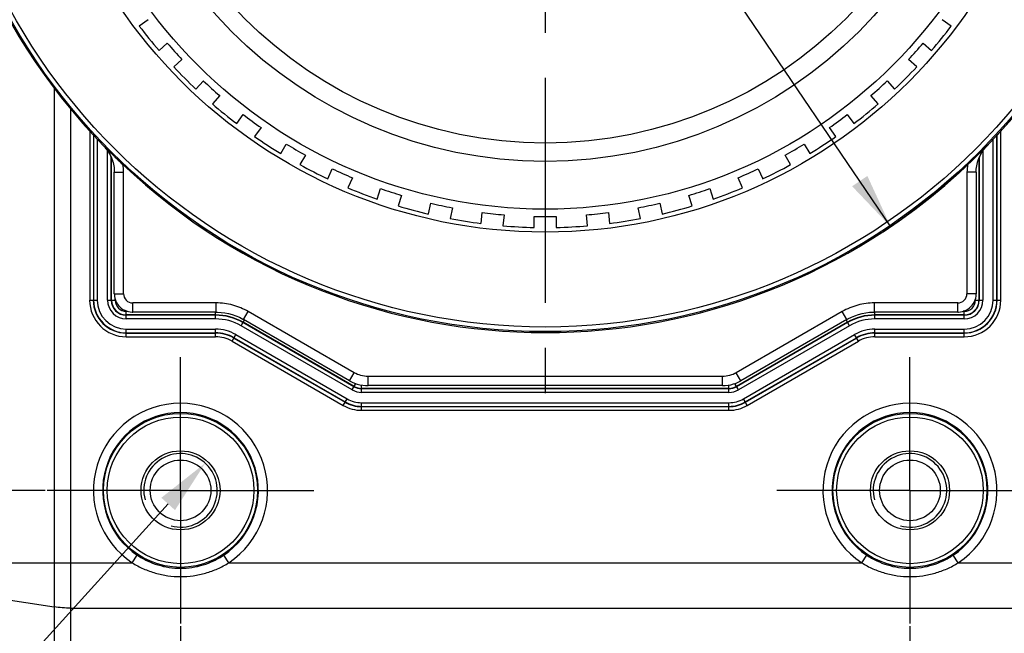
# Model space of a CAD drawing. Header units: millimetres. Extents: x 91 to 529, y 19 to 401.
# Tile 14 of 45: x 119 to 172, y 184 to 217. Entities that reach past the tile are written whole.
import ezdxf
from ezdxf.enums import TextEntityAlignment as Align

# ---------------------------------------------------------------- set-up
doc = ezdxf.new("R2010")
doc.units = ezdxf.units.MM
doc.header["$LTSCALE"] = 32.67
doc.header["$PDMODE"] = 3
doc.header["$PDSIZE"] = 8
doc.linetypes.add('CENTER', pattern=[0.6, 0.375, -0.075, 0.075, -0.075])
doc.layers.get('0').update_dxf_attribs({"linetype": 'CONTINUOUS'})
doc.layers.get('Defpoints').update_dxf_attribs({"linetype": 'CONTINUOUS'})
for name, color, linetype in [('00_COMPONENTS', 7, 'CONTINUOUS'), ('03_ALL_AXES', 7, 'CONTINUOUS'), ('51__DRAFT_DIMS', 7, 'CONTINUOUS')]:
    doc.layers.add(name, color=color, linetype=linetype)
doc.styles.get("Standard").update_dxf_attribs({"font": 'simfang.ttf'})
doc.dimstyles.new('DIMSTYLE_1', dxfattribs={"dimtxt": 3, "dimasz": 3, "dimexe": 2.5, "dimexo": 0.5, "dimtad": 1, "dimdec": 1, "dimdsep": 46, "dimtxsty": 'STANDARD', "dimblk": '_FILLED', "dimblk1": '_FILLED', "dimblk2": '_FILLED', "dimcen": 0.09, "dimclrt": 3, "dimazin": 2, "dimtp": 0.3, "dimtm": 0.3, "dimtfac": 1, "dimtdec": 1, "dimtmove": 0, "dimatfit": 2, "dimldrblk": '_FILLED', "dimfxl": 1, "dimtolj": 1, "dimarcsym": 0})
doc.dimstyles.new('DIMSTYLE_2', dxfattribs={"dimtxt": 3, "dimasz": 3, "dimexe": 2.5, "dimexo": 0.5, "dimgap": 0.75, "dimtad": 1, "dimdsep": 46, "dimtxsty": 'STANDARD', "dimblk": '_FILLED', "dimblk1": '_FILLED', "dimblk2": '_FILLED', "dimcen": 0.09, "dimclrt": 3, "dimazin": 2, "dimtp": 0.3, "dimtm": 0.3, "dimtfac": 1, "dimtofl": 0, "dimtmove": 0, "dimatfit": 3, "dimldrblk": '_FILLED', "dimfxl": 1, "dimtolj": 1, "dimarcsym": 0})
doc.dimstyles.new('DIMSTYLE_3', dxfattribs={"dimtxt": 3, "dimasz": 3, "dimexe": 2.5, "dimexo": 0.5, "dimgap": 0.75, "dimtad": 1, "dimdec": 1, "dimdsep": 46, "dimtxsty": 'STANDARD', "dimblk": '_FILLED', "dimblk1": '_FILLED', "dimblk2": '_FILLED', "dimcen": 0.09, "dimclrt": 3, "dimazin": 2, "dimtp": 0.3, "dimtm": 0.3, "dimtfac": 1, "dimtdec": 1, "dimtofl": 0, "dimtmove": 0, "dimatfit": 3, "dimldrblk": '_FILLED', "dimfxl": 1, "dimtolj": 1, "dimarcsym": 0})
doc.dimstyles.new('DIMSTYLE_4', dxfattribs={"dimtxt": 3, "dimasz": 3, "dimexe": 2.5, "dimexo": 0.5, "dimtad": 1, "dimdsep": 46, "dimtxsty": 'STANDARD', "dimblk": '_FILLED', "dimblk1": '_FILLED', "dimblk2": '_FILLED', "dimcen": 0.09, "dimclrt": 3, "dimazin": 2, "dimtp": 0.1, "dimtm": 0.1, "dimtfac": 1, "dimtofl": 0, "dimtmove": 0, "dimatfit": 1, "dimldrblk": '_FILLED', "dimfxl": 1, "dimtolj": 1, "dimarcsym": 0})

# ---------------------------------------------------------------- blocks, each defined once
blk = doc.blocks.new('_FILLED')
at = {"color": 0, "linetype": 'ByBlock'}
blk.add_solid([(0, 0), (-1, 0.167), (-1, -0.167)], dxfattribs=at)
blk = doc.blocks.new('*D1')
at = {"layer": '51__DRAFT_DIMS', "color": 4, "transparency": 16777216}
for p, q in [((118.636, 275.816), (103.729, 275.816)), ((103.729, 275.816), (115.136, 275.816)), ((147.345, 233.508), (118.636, 275.816)), ((128.545, 261.214), (147.345, 233.508)), ((166.146, 205.803), (147.345, 233.508))]:
    blk.add_line(p, q, dxfattribs=at)
at = {"layer": '51__DRAFT_DIMS', "color": 4, "transparency": 16777216, "xscale": 3, "yscale": 3, "zscale": 3}
for p, rotation in [((128.545, 261.214), 124.1606648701), ((166.146, 205.803), 304.1606648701)]:
    blk.add_blockref('_FILLED', p, dxfattribs=dict(at, rotation=rotation))
at = {"layer": '51__DRAFT_DIMS', "color": 3, "transparency": 16777216}
blk.add_text('67', height=3, dxfattribs=at).set_placement((113.636, 276.566), align=Align.RIGHT)
blk = doc.blocks.new('*D4')
at = {"layer": '51__DRAFT_DIMS', "color": 4, "transparency": 16777216}
for p, q in [((127.495, 184.069), (127.495, 153.74)), ((167.195, 184.069), (167.195, 153.74)), ((127.495, 156.24), (147.345, 156.24)), ((167.195, 156.24), (147.345, 156.24))]:
    blk.add_line(p, q, dxfattribs=at)
at = {"layer": '51__DRAFT_DIMS', "color": 4, "transparency": 16777216, "xscale": 3, "yscale": 3, "zscale": 3, "rotation": 180}
blk.add_blockref('_FILLED', (127.495, 156.24), dxfattribs=at)
at = {"layer": '51__DRAFT_DIMS', "color": 4, "transparency": 16777216, "xscale": 3, "yscale": 3, "zscale": 3}
blk.add_blockref('_FILLED', (167.195, 156.24), dxfattribs=at)
at = {"layer": '51__DRAFT_DIMS', "color": 3, "transparency": 16777216}
blk.add_text('39.7', height=3, dxfattribs=at).set_placement((147.345, 156.99), align=Align.CENTER)
blk = doc.blocks.new('*D5')
at = {"layer": '51__DRAFT_DIMS', "color": 4, "transparency": 16777216}
for p, q in [((121.018, 267.008), (100.656, 267.008)), ((103.156, 267.008), (103.156, 229.233)), ((103.156, 191.458), (103.156, 229.233)), ((120.13, 191.458), (100.656, 191.458))]:
    blk.add_line(p, q, dxfattribs=at)
at = {"layer": '51__DRAFT_DIMS', "color": 4, "transparency": 16777216, "xscale": 3, "yscale": 3, "zscale": 3}
for p, rotation in [((103.156, 267.008), 90), ((103.156, 191.458), 270)]:
    blk.add_blockref('_FILLED', p, dxfattribs=dict(at, rotation=rotation))
at = {"layer": '51__DRAFT_DIMS', "color": 3, "transparency": 16777216}
blk.add_text('75.6', height=3, rotation=90, dxfattribs=at).set_placement((102.406, 229.233), align=Align.CENTER)
blk = doc.blocks.new('*D6')
at = {"layer": '51__DRAFT_DIMS', "color": 0, "lineweight": -2}
for p in [(126.824, 190.718), (91.045, 175.271)]:
    blk.add_line(p, (112.815, 175.271), dxfattribs=at)
at = {"layer": 'Defpoints', "color": 0}
for p in [(128.839, 192.94), (126.152, 189.977)]:
    blk.add_point(p, dxfattribs=at)
at = {"layer": '51__DRAFT_DIMS', "color": 0, "linetype": 'ByBlock', "lineweight": -2, "xscale": 3, "yscale": 3, "zscale": 3, "rotation": 47.79327112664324}
blk.add_blockref('_FILLED', (128.839, 192.94), dxfattribs=at)
at = {"layer": '51__DRAFT_DIMS', "color": 3, "insert": (105.237, 179.896), "char_height": 3, "attachment_point": 3, "line_spacing_factor": 0.9}
blk.add_mtext('\\A1;{2-M4{\\fgdt;x}4}', dxfattribs=at)
blk = doc.blocks.new('*D16')
at = {"layer": '51__DRAFT_DIMS', "color": 4, "transparency": 16777216}
for p, q in [((173.673, 267.008), (215.154, 267.008)), ((212.654, 267.008), (212.654, 216.108)), ((212.654, 165.208), (212.654, 216.108)), ((169.095, 165.208), (215.154, 165.208))]:
    blk.add_line(p, q, dxfattribs=at)
at = {"layer": '51__DRAFT_DIMS', "color": 4, "transparency": 16777216, "xscale": 3, "yscale": 3, "zscale": 3}
for p, rotation in [((212.654, 267.008), 90), ((212.654, 165.208), 270)]:
    blk.add_blockref('_FILLED', p, dxfattribs=dict(at, rotation=rotation))
at = {"layer": '51__DRAFT_DIMS', "color": 3, "transparency": 16777216}
blk.add_text('101.8', height=3, rotation=90, dxfattribs=at).set_placement((211.904, 216.108), align=Align.CENTER)

msp = doc.modelspace()

# ---------------------------------------------------------------- linework, layer by layer
at = {"layer": '00_COMPONENTS', "color": 7}
for p, q in [((125.739, 217.068), (125.253, 216.716)), ((169.438, 216.716), (168.952, 217.068)), ((126.327, 215.39), (126.773, 215.792)), ((167.918, 215.792), (168.364, 215.39)), ((127.575, 214.9), (127.129, 214.498)), ((167.561, 214.498), (167.115, 214.9)), ((128.336, 213.292), (128.737, 213.738)), ((165.954, 213.738), (166.355, 213.292)), ((129.629, 212.935), (129.227, 212.489)), ((165.464, 212.489), (165.062, 212.935)), ((130.553, 211.416), (130.906, 211.902)), ((163.785, 211.902), (164.138, 211.416)), ((131.876, 211.196), (131.524, 210.711)), ((163.167, 210.711), (162.815, 211.196)), ((132.954, 209.782), (133.254, 210.301)), ((161.437, 210.301), (161.737, 209.782)), ((134.293, 209.701), (133.993, 209.182)), ((160.698, 209.182), (160.398, 209.701)), ((123.78, 209.447), (123.786, 209.428)), ((123.786, 209.429), (123.786, 209.428)), ((170.905, 209.428), (170.905, 209.429)), ((123.893, 202.156), (123.893, 208.78)), ((135.513, 208.407), (135.757, 208.956)), ((136.853, 208.468), (136.609, 207.919)), ((158.082, 207.919), (157.838, 208.468)), ((158.934, 208.956), (159.178, 208.407)), ((170.798, 208.78), (170.798, 202.156)), ((138.202, 207.308), (138.387, 207.879)), ((139.528, 207.508), (139.343, 206.937)), ((155.348, 206.937), (155.163, 207.508)), ((156.304, 207.879), (156.489, 207.308)), ((140.99, 206.496), (141.115, 207.083)), ((153.576, 207.083), (153.701, 206.496)), ((142.289, 206.833), (142.164, 206.246)), ((143.849, 205.98), (143.911, 206.576)), ((145.105, 206.451), (145.042, 205.854)), ((146.745, 205.765), (146.745, 206.365)), ((147.945, 206.365), (147.945, 205.765)), ((149.649, 205.854), (149.586, 206.451)), ((150.779, 206.576), (150.842, 205.98)), ((152.527, 206.246), (152.402, 206.833)), ((129.432, 201.156), (124.893, 201.156)), ((169.798, 201.156), (165.259, 201.156)), ((136.699, 197.424), (130.931, 200.754)), ((163.76, 200.754), (157.992, 197.424)), ((156.992, 197.156), (137.699, 197.156))]:
    msp.add_line(p, q, dxfattribs=at)
at = {"layer": '00_COMPONENTS', "color": 4}
for p, q in [((120.623, 213.347), (120.623, 179.213)), ((121.518, 178.408), (121.518, 212.211)), ((122.551, 211.018), (122.551, 201.808)), ((122.751, 210.802), (122.751, 201.808)), ((122.767, 210.785), (122.767, 201.808)), ((171.924, 201.808), (171.924, 210.785)), ((171.94, 201.808), (171.94, 210.802)), ((172.14, 201.808), (172.14, 211.018)), ((122.966, 210.569), (122.966, 201.808)), ((123.324, 210.184), (123.324, 210.184)), ((171.367, 210.184), (171.367, 210.184)), ((171.724, 201.808), (171.724, 210.569)), ((123.524, 201.808), (123.524, 209.94)), ((123.724, 201.808), (123.724, 209.586)), ((123.74, 201.808), (123.74, 209.546)), ((170.951, 209.545), (170.951, 201.808)), ((170.967, 209.586), (170.967, 201.808)), ((171.166, 209.94), (171.166, 201.808)), ((123.893, 208.78), (124.393, 208.78)), ((124.393, 202.156), (124.393, 208.78)), ((170.798, 208.78), (170.298, 208.78)), ((170.298, 208.78), (170.298, 202.156)), ((123.893, 202.156), (124.393, 202.156)), ((170.798, 202.156), (170.298, 202.156)), ((122.551, 201.808), (122.966, 201.808)), ((123.524, 201.808), (123.94, 201.808)), ((123.94, 201.808), (123.94, 201.858)), ((124.893, 201.156), (124.893, 201.656)), ((129.432, 201.656), (124.893, 201.656)), ((129.432, 201.156), (129.432, 201.656)), ((169.798, 201.656), (165.259, 201.656)), ((165.259, 201.156), (165.259, 201.656)), ((169.798, 201.156), (169.798, 201.656)), ((170.751, 201.857), (170.751, 201.808)), ((170.751, 201.808), (171.166, 201.808)), ((171.724, 201.808), (172.14, 201.808)), ((124.545, 200.787), (124.545, 201.203)), ((124.594, 201.203), (124.545, 201.203)), ((129.4, 201.003), (124.545, 201.003)), ((129.4, 200.987), (124.545, 200.987)), ((129.4, 200.787), (129.4, 201.156)), ((130.931, 200.754), (131.181, 201.187)), ((136.949, 197.857), (131.181, 201.187)), ((163.51, 201.187), (157.742, 197.857)), ((163.76, 200.754), (163.51, 201.187)), ((165.29, 200.787), (165.29, 201.156)), ((170.145, 201.003), (165.29, 201.003)), ((170.145, 200.987), (165.29, 200.987)), ((170.145, 201.203), (170.096, 201.203)), ((170.145, 200.787), (170.145, 201.203)), ((129.4, 200.787), (124.545, 200.787)), ((130.79, 200.415), (130.972, 200.731)), ((136.836, 196.924), (130.79, 200.415)), ((136.936, 197.097), (130.89, 200.588)), ((136.944, 197.111), (130.898, 200.602)), ((163.793, 200.602), (157.747, 197.111)), ((163.801, 200.588), (157.755, 197.097)), ((163.901, 200.415), (157.855, 196.924)), ((163.901, 200.415), (163.719, 200.731)), ((170.145, 200.787), (165.29, 200.787)), ((124.545, 199.814), (124.545, 200.229)), ((124.545, 200.229), (129.4, 200.229)), ((124.545, 200.029), (129.4, 200.029)), ((124.545, 200.013), (129.4, 200.013)), ((129.4, 199.814), (129.4, 200.229)), ((130.303, 199.572), (130.511, 199.932)), ((130.511, 199.932), (136.557, 196.441)), ((158.134, 196.441), (164.18, 199.932)), ((164.388, 199.572), (164.18, 199.932)), ((165.29, 200.229), (170.145, 200.229)), ((165.29, 199.814), (165.29, 200.229)), ((165.29, 200.029), (170.145, 200.029)), ((165.29, 200.013), (170.145, 200.013)), ((170.145, 199.814), (170.145, 200.229)), ((124.545, 199.814), (129.4, 199.814)), ((130.303, 199.572), (136.349, 196.081)), ((130.403, 199.745), (136.449, 196.254)), ((130.411, 199.759), (136.457, 196.268)), ((158.234, 196.268), (164.28, 199.759)), ((158.241, 196.254), (164.288, 199.745)), ((158.341, 196.081), (164.388, 199.572)), ((165.29, 199.814), (170.145, 199.814)), ((136.699, 197.424), (136.949, 197.857)), ((157.992, 197.424), (157.742, 197.857)), ((136.836, 196.924), (137.036, 197.271)), ((137.699, 197.156), (137.699, 197.656)), ((156.992, 197.656), (137.699, 197.656)), ((156.992, 197.156), (156.992, 197.656)), ((157.855, 196.924), (157.654, 197.271)), ((137.347, 196.787), (137.347, 197.189)), ((157.344, 197.003), (137.347, 197.003)), ((157.344, 196.987), (137.347, 196.987)), ((157.344, 196.787), (137.347, 196.787)), ((157.344, 196.787), (157.344, 197.189)), ((136.349, 196.081), (136.557, 196.441)), ((137.347, 195.814), (137.347, 196.229)), ((137.347, 196.229), (157.344, 196.229)), ((157.344, 195.814), (157.344, 196.229)), ((158.341, 196.081), (158.134, 196.441)), ((137.347, 196.029), (157.344, 196.029)), ((137.347, 196.013), (157.344, 196.013)), ((137.347, 195.814), (157.344, 195.814)), ((124.867, 187.518), (125.144, 187.933)), ((130.124, 187.518), (129.847, 187.933)), ((164.567, 187.518), (164.844, 187.933)), ((169.824, 187.518), (169.547, 187.933)), ((113.045, 187.518), (124.867, 187.518)), ((130.124, 187.518), (164.567, 187.518)), ((169.824, 187.518), (181.645, 187.518)), ((113.045, 186.284), (120.623, 185.116)), ((121.518, 185.051), (173.173, 185.051))]:
    msp.add_line(p, q, dxfattribs=at)
at = {"layer": '00_COMPONENTS', "color": 7}
for points in [[(123.324, 210.184), (123.339, 210.168), (123.451, 210.04), (123.551, 209.903), (123.64, 209.758), (123.716, 209.606), (123.78, 209.447)], [(170.905, 209.428), (170.972, 209.601), (171.048, 209.752), (171.135, 209.897), (171.234, 210.033), (171.344, 210.16), (171.367, 210.184)], [(123.786, 209.429), (123.797, 209.394), (123.825, 209.301), (123.847, 209.207), (123.866, 209.112), (123.879, 209.017), (123.888, 208.921), (123.893, 208.825), (123.893, 208.78)], [(170.798, 208.78), (170.798, 208.834), (170.803, 208.929), (170.812, 209.023), (170.826, 209.117), (170.844, 209.211), (170.867, 209.304), (170.894, 209.396), (170.905, 209.429)], [(123.893, 202.156), (123.894, 202.116), (123.904, 202.011), (123.925, 201.907), (123.957, 201.804), (124, 201.706), (124.054, 201.612), (124.119, 201.524), (124.192, 201.443), (124.274, 201.371), (124.363, 201.308), (124.457, 201.256), (124.557, 201.214), (124.66, 201.184), (124.764, 201.165), (124.869, 201.156), (124.893, 201.156)], [(169.798, 201.156), (169.838, 201.157), (169.943, 201.167), (170.047, 201.188), (170.149, 201.22), (170.248, 201.263), (170.342, 201.317), (170.43, 201.381), (170.511, 201.455), (170.583, 201.536), (170.645, 201.625), (170.698, 201.72), (170.739, 201.82), (170.77, 201.922), (170.789, 202.027), (170.797, 202.132), (170.798, 202.156)], [(129.432, 201.156), (129.499, 201.155), (129.706, 201.144), (129.911, 201.118), (130.113, 201.078), (130.313, 201.024), (130.508, 200.956), (130.698, 200.876), (130.882, 200.782), (130.931, 200.754)], [(163.76, 200.754), (163.819, 200.788), (164.004, 200.881), (164.194, 200.961), (164.39, 201.027), (164.589, 201.08), (164.792, 201.12), (164.997, 201.145), (165.204, 201.156), (165.259, 201.156)], [(136.699, 197.424), (136.831, 197.354), (136.971, 197.293), (137.115, 197.243), (137.262, 197.204), (137.412, 197.177), (137.564, 197.161), (137.699, 197.156)], [(156.992, 197.156), (157.141, 197.162), (157.292, 197.179), (157.442, 197.207), (157.589, 197.247), (157.733, 197.299), (157.872, 197.36), (157.992, 197.424)]]:
    msp.add_lwpolyline(points, dxfattribs=at)
at = {"layer": '00_COMPONENTS', "color": 4}
for centre, radius in [((147.345, 233.508), 33.41), ((147.345, 233.508), 33.162), ((127.495, 191.458), 4.19), ((167.195, 191.458), 4.19), ((127.495, 191.458), 3.99), ((167.195, 191.458), 3.99)]:
    msp.add_circle(centre, radius, dxfattribs=at)
at = {"layer": '00_COMPONENTS', "color": 7}
for centre, radius in [((147.345, 233.508), 28), ((147.345, 233.508), 26.75), ((147.345, 233.508), 24.15), ((147.345, 233.508), 23.15), ((127.495, 191.458), 2.15), ((167.195, 191.458), 2.15), ((127.495, 191.458), 1.65), ((167.195, 191.458), 1.65)]:
    msp.add_circle(centre, radius, dxfattribs=at)
for centre, radius, start, end in [((147.345, 233.508), 33.482, 315.8437, 224.1563), ((147.345, 233.508), 27.75, 217.2389, 220.7611), ((147.345, 233.508), 27.75, 319.2389, 322.7611), ((147.345, 233.508), 27.15, 220.7337, 223.2663), ((147.345, 233.508), 27.15, 316.7337, 319.2663), ((147.345, 233.508), 27.75, 223.2389, 226.7611), ((147.345, 233.508), 27.75, 313.2389, 316.7611), ((147.345, 233.508), 27.15, 226.7337, 229.2663), ((147.345, 233.508), 27.15, 310.7337, 313.2663), ((147.345, 233.508), 27.75, 229.2389, 232.7611), ((147.345, 233.508), 27.75, 307.2389, 310.7611), ((147.345, 233.508), 27.15, 232.7337, 235.2663), ((147.345, 233.508), 27.15, 304.7337, 307.2663), ((147.345, 233.508), 27.75, 235.2389, 238.7611), ((147.345, 233.508), 27.75, 301.2389, 304.7611), ((147.345, 233.508), 27.15, 238.7337, 241.2663), ((147.345, 233.508), 27.15, 298.7337, 301.2663), ((121.876, 208.779), 2.018, 19.3612, 20.5036), ((121.876, 208.78), 2.017, 18.7715, 19.3611), ((147.345, 233.508), 33.465, 226.6196, 313.3804), ((147.345, 233.508), 27.75, 241.2389, 244.7611), ((147.345, 233.508), 27.75, 295.2389, 298.7611), ((172.815, 208.78), 2.017, 159.4954, 161.2278), ((147.345, 233.508), 27.15, 244.7337, 247.2663), ((147.345, 233.508), 27.15, 292.7337, 295.2663), ((147.345, 233.508), 27.75, 247.2389, 250.7611), ((147.345, 233.508), 27.75, 289.2389, 292.7611), ((147.345, 233.508), 27.15, 250.7337, 253.2663), ((147.345, 233.508), 27.15, 286.7337, 289.2663), ((147.345, 233.508), 27.75, 253.2389, 256.7611), ((147.345, 233.508), 27.15, 256.7337, 259.2663), ((147.345, 233.508), 27.15, 280.7337, 283.2663), ((147.345, 233.508), 27.75, 283.2389, 286.7611), ((147.345, 233.508), 27.15, 262.7337, 265.2663), ((147.345, 233.508), 27.15, 268.7337, 271.2663), ((147.345, 233.508), 27.15, 274.7337, 277.2663), ((147.345, 233.508), 27.75, 259.2389, 262.7611), ((147.345, 233.508), 27.75, 265.2389, 268.7611), ((147.345, 233.508), 27.75, 271.2389, 274.7611), ((147.345, 233.508), 27.75, 277.2389, 280.7611)]:
    msp.add_arc(centre, radius, start, end, dxfattribs=at)
at = {"layer": '00_COMPONENTS', "color": 4}
for centre, radius, start, end in [((147.345, 233.508), 33.482, 315.8438, 224.1563), ((121.888, 208.792), 2.001, 41.9312, 44.1151), ((121.875, 208.78), 2.018, 38.8484, 41.9303), ((172.817, 208.779), 2.019, 138.4485, 141.2888), ((172.804, 208.791), 2.002, 135.8826, 138.4486), ((121.867, 208.774), 2.027, 36.9371, 38.8497), ((121.865, 208.772), 2.03, 34.047, 36.9372), ((121.869, 208.775), 2.026, 31.8292, 34.0472), ((121.878, 208.78), 2.015, 29.2211, 31.8298), ((121.881, 208.782), 2.012, 26.6857, 29.2187), ((121.877, 208.78), 2.016, 24.5281, 26.6857), ((121.875, 208.779), 2.018, 23.3473, 24.5282), ((121.875, 208.779), 2.019, 20.5038, 23.3471), ((172.816, 208.779), 2.019, 156.7647, 159.4952), ((172.816, 208.779), 2.018, 155.4621, 156.7646), ((172.814, 208.78), 2.017, 153.4499, 155.4622), ((172.811, 208.782), 2.013, 150.8701, 153.45), ((172.812, 208.781), 2.015, 148.3973, 150.8679), ((172.822, 208.775), 2.025, 146.0636, 148.3977), ((172.825, 208.773), 2.03, 143.3704, 146.0638), ((172.824, 208.774), 2.028, 141.2879, 143.3707), ((121.871, 208.779), 2.522, 0.0131, 9.2675), ((172.821, 208.779), 2.523, 170.7343, 179.985), ((124.893, 202.156), 0.5, 179.9931, 270.0069), ((169.798, 202.156), 0.5, 269.9931, 0.0069), ((124.545, 201.808), 1.995, 180, 270), ((124.545, 201.808), 1.795, 180, 270), ((124.545, 201.808), 1.779, 180, 270), ((124.545, 201.808), 1.579, 180, 270), ((124.545, 201.808), 1.021, 180, 270), ((124.545, 201.808), 0.821, 180, 270), ((124.545, 201.808), 0.805, 180, 270), ((124.545, 201.808), 0.605, 180, 270), ((170.145, 201.808), 1.995, 270, 360), ((170.145, 201.808), 1.795, 270, 360), ((170.145, 201.808), 1.779, 270, 360), ((170.145, 201.808), 1.579, 270, 360), ((170.145, 201.808), 1.021, 270, 360), ((170.145, 201.808), 0.821, 270, 360), ((170.145, 201.808), 0.805, 270, 360), ((170.145, 201.808), 0.605, 270, 360), ((129.4, 198.008), 2.995, 60, 90), ((129.4, 198.008), 2.979, 60, 90), ((165.29, 198.008), 2.995, 90, 120), ((165.29, 198.008), 2.979, 90, 120), ((129.4, 198.008), 2.779, 60, 90), ((165.29, 198.008), 2.779, 90, 120), ((129.4, 198.008), 2.221, 60, 90), ((129.4, 198.008), 2.021, 60, 90), ((129.4, 198.008), 2.005, 60, 90), ((165.29, 198.008), 2.221, 90, 120), ((165.29, 198.008), 2.021, 90, 120), ((165.29, 198.008), 2.005, 90, 120), ((129.4, 198.008), 1.805, 60, 90), ((165.29, 198.008), 1.805, 90, 120), ((137.347, 197.808), 1.021, 240, 270), ((137.347, 197.808), 0.821, 240, 270), ((137.347, 197.808), 0.805, 240, 270), ((157.344, 197.808), 0.805, 270, 300), ((157.344, 197.808), 0.821, 270, 300), ((157.344, 197.808), 1.021, 270, 300), ((127.495, 191.458), 4.737, 303.7077, 236.2923), ((137.347, 197.808), 1.795, 240, 270), ((137.347, 197.808), 1.779, 240, 270), ((137.347, 197.808), 1.579, 240, 270), ((157.344, 197.808), 1.579, 270, 300), ((157.344, 197.808), 1.779, 270, 300), ((157.344, 197.808), 1.795, 270, 300), ((167.195, 191.458), 4.737, 303.7077, 236.2923), ((127.495, 191.458), 4.237, 303.7077, 236.2923), ((137.347, 197.808), 1.995, 240, 270), ((157.344, 197.808), 1.995, 270, 300), ((167.195, 191.458), 4.237, 303.7077, 236.2923), ((127.495, 191.458), 2, 255, 195), ((167.195, 191.458), 2, 255, 195)]:
    msp.add_arc(centre, radius, start, end, dxfattribs=at)
at = {"layer": '00_COMPONENTS', "color": 7}
for points, knots in [([(123.324, 210.184), (123.371, 210.138), (123.561, 209.95), (123.754, 209.763), (123.9, 209.623)], [0, 0, 0, 0, 0.24481, 1, 1, 1, 1]), ([(170.824, 209.655), (170.871, 209.7), (171.053, 209.875), (171.234, 210.052), (171.367, 210.184)], [0, 0, 0, 0, 0.256142, 1, 1, 1, 1]), ([(123.9, 209.623), (123.937, 209.587), (124.09, 209.441), (124.244, 209.296), (124.36, 209.186)], [0, 0, 0, 0, 0.243963, 1, 1, 1, 1]), ([(170.331, 209.186), (170.373, 209.225), (170.538, 209.381), (170.702, 209.538), (170.824, 209.655)], [0, 0, 0, 0, 0.255618, 1, 1, 1, 1])]:
    msp.add_open_spline(points, degree=3, knots=knots, dxfattribs=at)
at = {"layer": '00_COMPONENTS', "color": 4}
for points, knots in [([(131.181, 201.187), (130.917, 201.34), (130.348, 201.576), (129.736, 201.656), (129.432, 201.656)], [0, 0, 0, 0, 0.499956, 1, 1, 1, 1]), ([(165.259, 201.656), (164.955, 201.656), (164.343, 201.576), (163.774, 201.34), (163.51, 201.187)], [0, 0, 0, 0, 0.499956, 1, 1, 1, 1]), ([(137.699, 197.656), (137.569, 197.656), (137.306, 197.69), (137.062, 197.792), (136.949, 197.857)], [0, 0, 0, 0, 0.499926, 1, 1, 1, 1]), ([(157.742, 197.857), (157.629, 197.792), (157.384, 197.69), (157.122, 197.656), (156.992, 197.656)], [0, 0, 0, 0, 0.499926, 1, 1, 1, 1]), ([(125.144, 187.933), (125.317, 187.818), (125.679, 187.613), (126.262, 187.388), (126.872, 187.251), (127.288, 187.22), (127.495, 187.22)], [0, 0, 0, 0, 0.250016, 0.499988, 0.749973, 1, 1, 1, 1]), ([(127.495, 187.22), (127.703, 187.22), (128.119, 187.251), (128.729, 187.388), (129.311, 187.613), (129.674, 187.818), (129.847, 187.933)], [0, 0, 0, 0, 0.250023, 0.500008, 0.749981, 1, 1, 1, 1]), ([(164.844, 187.933), (165.017, 187.818), (165.379, 187.613), (165.962, 187.388), (166.572, 187.251), (166.988, 187.22), (167.195, 187.22)], [0, 0, 0, 0, 0.250016, 0.499988, 0.749973, 1, 1, 1, 1]), ([(167.195, 187.22), (167.403, 187.22), (167.819, 187.251), (168.429, 187.388), (169.011, 187.613), (169.374, 187.818), (169.547, 187.933)], [0, 0, 0, 0, 0.250023, 0.500008, 0.749981, 1, 1, 1, 1]), ([(124.867, 187.518), (125.062, 187.395), (125.471, 187.178), (126.124, 186.942), (126.803, 186.799), (127.265, 186.767), (127.495, 186.767)], [0, 0, 0, 0, 0.250002, 0.49998, 0.749974, 1, 1, 1, 1]), ([(127.495, 186.767), (127.726, 186.767), (128.188, 186.799), (128.867, 186.942), (129.52, 187.178), (129.929, 187.395), (130.124, 187.518)], [0, 0, 0, 0, 0.250023, 0.500016, 0.749994, 1, 1, 1, 1]), ([(164.567, 187.518), (164.762, 187.395), (165.171, 187.178), (165.824, 186.942), (166.503, 186.799), (166.965, 186.767), (167.195, 186.767)], [0, 0, 0, 0, 0.250002, 0.49998, 0.749974, 1, 1, 1, 1]), ([(167.195, 186.767), (167.426, 186.767), (167.888, 186.799), (168.567, 186.942), (169.22, 187.178), (169.629, 187.395), (169.824, 187.518)], [0, 0, 0, 0, 0.250023, 0.500016, 0.749994, 1, 1, 1, 1]), ([(121.518, 185.051), (121.364, 185.051), (121.065, 185.061), (120.767, 185.094), (120.623, 185.116)], [0, 0, 0, 0, 0.512353, 1, 1, 1, 1])]:
    msp.add_open_spline(points, degree=3, knots=knots, dxfattribs=at)
at = {"layer": '03_ALL_AXES', "color": 1, "linetype": 'CENTER'}
for p, q in [((147.345, 233.508), (147.345, 195.788)), ((127.495, 191.458), (127.495, 198.708)), ((167.195, 191.458), (167.195, 198.708)), ((127.495, 191.458), (120.245, 191.458)), ((127.495, 191.458), (127.495, 184.208)), ((127.495, 191.458), (134.745, 191.458)), ((167.195, 191.458), (159.945, 191.458)), ((167.195, 191.458), (174.445, 191.458)), ((167.195, 191.458), (167.195, 184.208))]:
    msp.add_line(p, q, dxfattribs=at)
at = {"layer": '51__DRAFT_DIMS', "color": 4}
msp.add_arc((147.345, 233.508), 33.482, 303.3051, 360, dxfattribs=at)

# ---------------------------------------------------------------- dimensions: what is measured, and where the dimension line sits
for p1, p2, text, dimstyle, picture, middle in [((128.545, 261.214), (166.146, 205.803), '%%c<>', 'DIMSTYLE_1', '*D1', (111.433, 278.066)), ((126.152, 189.977), (128.839, 192.94), '{2-M<>{\\fgdt;x}4}', 'DIMSTYLE_4', '*D6', (98.141, 175.271))]:
    dim = msp.add_diameter_dim_2p(p1=p1, p2=p2, text=text, dimstyle=dimstyle, override={"dimtih": 1, "dimtoh": 1, "dimpost": '<>'}, dxfattribs=at)
    dim.commit()
    dim.dimension.update_dxf_attribs({"geometry": picture, "text_midpoint": middle, "dimtype": 163})
for base, p1, p2, angle, dimstyle, picture, middle in [((103.15557713, 267.008339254), (120.629651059, 191.458339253), (121.517595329, 267.008339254), 90, 'DIMSTYLE_3', '*D5', (103.15557713, 229.22454934)), ((212.654, 165.208), (173.173, 267.008), (168.595, 165.208), 270, 'DIMSTYLE_2', '*D16', (212.654, 216.196))]:
    dim = msp.add_linear_dim(base=base, p1=p1, p2=p2, angle=angle, dimstyle=dimstyle, dxfattribs=at)
    dim.commit()
    dim.dimension.update_dxf_attribs({"geometry": picture, "text_midpoint": middle, "dimtype": 160})
dim = msp.add_linear_dim(base=(167.195, 156.24), p1=(127.495, 184.569), p2=(167.195, 184.569), dimstyle='DIMSTYLE_2', dxfattribs=at)
dim.commit()
dim.dimension.update_dxf_attribs({"geometry": '*D4', "text_midpoint": (147.313, 156.24), "dimtype": 160})

doc.saveas('drawing.dxf')
